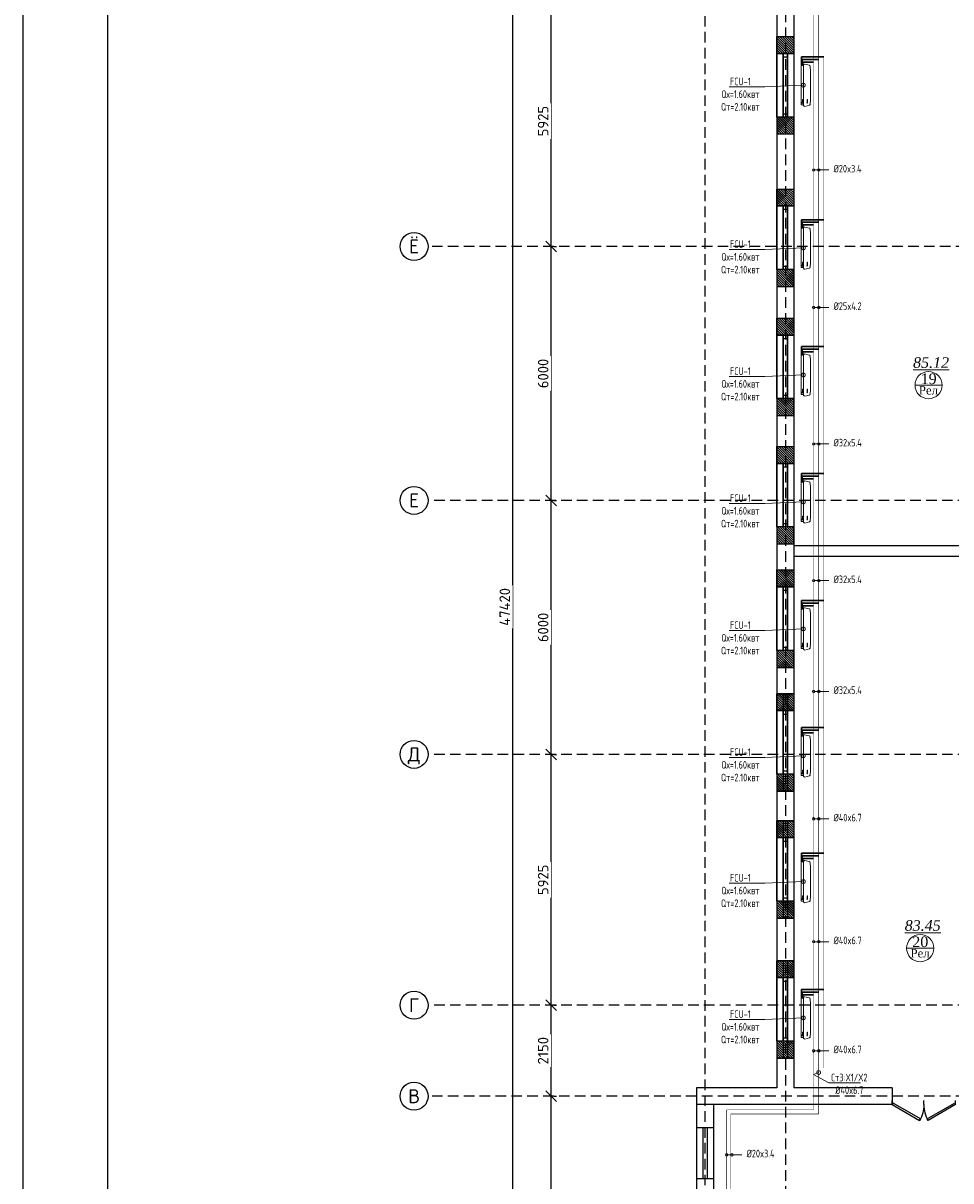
# Model space of a CAD drawing. Header units: inches. Extents: x 8001 to 766003, y -84601 to 563258.
# Tile 51 of 188: x 189106 to 211025, y 294250 to 321602. Entities that reach past the tile are written whole.
import ezdxf
from ezdxf import colors
from ezdxf.entities.mleader import LeaderData, LeaderLine
from ezdxf.enums import TextEntityAlignment as Align
from ezdxf.math import Vec2, Vec3

# ---------------------------------------------------------------- set-up
doc = ezdxf.new("R2010")
doc.units = ezdxf.units.IN
doc.header["$MEASUREMENT"] = 0
for name, pattern in [('( Hidden )', [0.375, 0.25, -0.125]), ('CONTINOUS', [0]), ('HIDDEN', [9.525, 6.35, -3.175])]:
    doc.linetypes.add(name, pattern=pattern)
for name, color, linetype, lineweight in [('.', 7, 'Continuous', 15), ('SGM-M-100-WW-DRAIN-FLOOR', 3, 'HIDDEN', 30), ('SGM-M-400-TEXT', 140, 'CONTINOUS', 20), ('SGM-M-500-11-HI-TEXT', 11, 'CONTINOUS', 20), ('SGM-M-700-5-HVAC-WS-CWS-FCU', 32, 'CONTINOUS', 30), ('SGM-M-700-6-HVAC-WS-CWR-FCU', 141, 'HIDDEN', 30), ('sloy', 8, 'Continuous', 0), ('СТЕНЫ', 7, 'Continuous', 40), ('ФАНКОЙЛЫ', 250, 'Continuous', 25)]:
    doc.layers.add(name, color=color, linetype=linetype, lineweight=lineweight)
doc.styles.add('GOST', font='isocpeur.ttf')
doc.styles.add('SGM_MKN', font='romans.shx', dxfattribs={"width": 0.65, "height": 100})
doc.styles.add('Text style', font='isocpeur.ttf', dxfattribs={"height": 250})
doc.styles.add('TIEMS', font='times.ttf')
doc.dimstyles.new('Dim Style', dxfattribs={"dimtxt": 250, "dimasz": 250, "dimexe": 125, "dimexo": 62.5, "dimgap": 62.5, "dimtad": 1, "dimdec": 0, "dimtxsty": 'Text style', "dimblk": 'OBLIQUE', "dimcen": 250, "dimclrd": 256, "dimclre": 256, "dimclrt": 256, "dimadec": 0, "dimazin": 0, "dimtfac": 1, "dimtdec": 0, "dimtmove": 0, "dimatfit": 3, "dimldrblk": 'OBLIQUE', "dimfxl": 1, "dimlwd": -1, "dimlwe": -1, "dimarcsym": 0})
pattern_1 = [(45, (1276666.25, 1731302.557), (-27.5771645, 27.5771645), []), (45, (1276668.25, 1731302.557), (-27.5771645, 27.5771645), [])]

# ---------------------------------------------------------------- blocks, each defined once
blk = doc.blocks.new('_Oblique')
at = {"color": 0, "linetype": 'ByBlock', "lineweight": -2}
blk.add_line((-0.5, -0.5), (0.5, 0.5), dxfattribs=at)
blk = doc.blocks.new('*D141')
at = {"transparency": 16777216}
for p, q in [((173134, 57389), (173134, 66659)), ((173196, 66659), (173259, 66659)), ((173196, 57389), (173259, 57389))]:
    blk.add_line(p, q, dxfattribs=at)
at = {"layer": 'Defpoints', "color": 0, "transparency": 16777216}
for p in [(173134, 66659), (173134, 66659), (173134, 57389)]:
    blk.add_point(p, dxfattribs=at)
at = {"transparency": 16777216, "xscale": 250, "yscale": 250, "zscale": 250}
for p, rotation in [((173134, 66659), 90), ((173134, 57389), 270)]:
    blk.add_blockref('_Oblique', p, dxfattribs=dict(at, rotation=rotation))
at = {"transparency": 16777216, "insert": (172946, 62024), "char_height": 250, "attachment_point": 5, "rotation": 90, "style": 'Text style', "bg_fill": 3, "box_fill_scale": 1.25, "bg_fill_color": 256, "bg_fill_true_color": 13158600, "bg_fill_transparency": 0}
blk.add_mtext('9270', dxfattribs=at)
blk = doc.blocks.new('*D142')
at = {"transparency": 16777216}
for p, q in [((173134, 66659), (173134, 68809)), ((173196, 68809), (173259, 68809)), ((173196, 66659), (173259, 66659))]:
    blk.add_line(p, q, dxfattribs=at)
at = {"layer": 'Defpoints', "color": 0, "transparency": 16777216}
for p in [(173134, 68809), (173134, 68809), (173134, 66659)]:
    blk.add_point(p, dxfattribs=at)
at = {"transparency": 16777216, "xscale": 250, "yscale": 250, "zscale": 250}
for p, rotation in [((173134, 68809), 90), ((173134, 66659), 270)]:
    blk.add_blockref('_Oblique', p, dxfattribs=dict(at, rotation=rotation))
at = {"transparency": 16777216, "insert": (172946, 67734), "char_height": 250, "attachment_point": 5, "rotation": 90, "style": 'Text style', "bg_fill": 3, "box_fill_scale": 1.25, "bg_fill_color": 256, "bg_fill_true_color": 13158600, "bg_fill_transparency": 0}
blk.add_mtext('2150', dxfattribs=at)
blk = doc.blocks.new('*D143')
at = {"transparency": 16777216}
for p, q in [((173134, 74734), (173134, 80734)), ((173196, 80734), (173259, 80734)), ((173196, 74734), (173259, 74734))]:
    blk.add_line(p, q, dxfattribs=at)
at = {"layer": 'Defpoints', "color": 0, "transparency": 16777216}
for p in [(173134, 80734), (173134, 80734), (173134, 74734)]:
    blk.add_point(p, dxfattribs=at)
at = {"transparency": 16777216, "xscale": 250, "yscale": 250, "zscale": 250}
for p, rotation in [((173134, 80734), 90), ((173134, 74734), 270)]:
    blk.add_blockref('_Oblique', p, dxfattribs=dict(at, rotation=rotation))
at = {"transparency": 16777216, "insert": (172946, 77734), "char_height": 250, "attachment_point": 5, "rotation": 90, "style": 'Text style', "bg_fill": 3, "box_fill_scale": 1.25, "bg_fill_color": 256, "bg_fill_true_color": 13158600, "bg_fill_transparency": 0}
blk.add_mtext('6000', dxfattribs=at)
blk = doc.blocks.new('*D144')
at = {"transparency": 16777216}
for p, q in [((173134, 80734), (173134, 86734)), ((173196, 86734), (173259, 86734)), ((173196, 80734), (173259, 80734))]:
    blk.add_line(p, q, dxfattribs=at)
at = {"layer": 'Defpoints', "color": 0, "transparency": 16777216}
for p in [(173134, 86734), (173134, 86734), (173134, 80734)]:
    blk.add_point(p, dxfattribs=at)
at = {"transparency": 16777216, "xscale": 250, "yscale": 250, "zscale": 250}
for p, rotation in [((173134, 86734), 90), ((173134, 80734), 270)]:
    blk.add_blockref('_Oblique', p, dxfattribs=dict(at, rotation=rotation))
at = {"transparency": 16777216, "insert": (172946, 83734), "char_height": 250, "attachment_point": 5, "rotation": 90, "style": 'Text style', "bg_fill": 3, "box_fill_scale": 1.25, "bg_fill_color": 256, "bg_fill_true_color": 13158600, "bg_fill_transparency": 0}
blk.add_mtext('6000', dxfattribs=at)
blk = doc.blocks.new('*D145')
at = {"transparency": 16777216}
for p, q in [((173134, 86734), (173134, 92659)), ((173196, 92659), (173259, 92659)), ((173196, 86734), (173259, 86734))]:
    blk.add_line(p, q, dxfattribs=at)
at = {"layer": 'Defpoints', "color": 0, "transparency": 16777216}
for p in [(173134, 92659), (173134, 92659), (173134, 86734)]:
    blk.add_point(p, dxfattribs=at)
at = {"transparency": 16777216, "xscale": 250, "yscale": 250, "zscale": 250}
for p, rotation in [((173134, 92659), 90), ((173134, 86734), 270)]:
    blk.add_blockref('_Oblique', p, dxfattribs=dict(at, rotation=rotation))
at = {"transparency": 16777216, "insert": (172946, 89697), "char_height": 250, "attachment_point": 5, "rotation": 90, "style": 'Text style', "bg_fill": 3, "box_fill_scale": 1.25, "bg_fill_color": 256, "bg_fill_true_color": 13158600, "bg_fill_transparency": 0}
blk.add_mtext('5925', dxfattribs=at)
blk = doc.blocks.new('*D148')
at = {"transparency": 16777216}
for p, q in [((172228, 54509), (172228, 101929)), ((172290, 101929), (172353, 101929)), ((172290, 54509), (172353, 54509))]:
    blk.add_line(p, q, dxfattribs=at)
at = {"layer": 'Defpoints', "color": 0, "transparency": 16777216}
for p in [(172228, 101929), (172228, 101929), (172228, 54509)]:
    blk.add_point(p, dxfattribs=at)
at = {"transparency": 16777216, "xscale": 250, "yscale": 250, "zscale": 250}
for p, rotation in [((172228, 101929), 90), ((172228, 54509), 270)]:
    blk.add_blockref('_Oblique', p, dxfattribs=dict(at, rotation=rotation))
at = {"transparency": 16777216, "insert": (172040, 78219), "char_height": 250, "attachment_point": 5, "rotation": 90, "style": 'Text style', "bg_fill": 3, "box_fill_scale": 1.25, "bg_fill_color": 256, "bg_fill_true_color": 13158600, "bg_fill_transparency": 0}
blk.add_mtext('47420', dxfattribs=at)
blk = doc.blocks.new('*D150')
at = {"transparency": 16777216}
for p, q in [((173134, 68809), (173134, 74734)), ((173196, 74734), (173259, 74734)), ((173196, 68809), (173259, 68809))]:
    blk.add_line(p, q, dxfattribs=at)
at = {"layer": 'Defpoints', "color": 0, "transparency": 16777216}
for p in [(173134, 74734), (173134, 74734), (173134, 68809)]:
    blk.add_point(p, dxfattribs=at)
at = {"transparency": 16777216, "xscale": 250, "yscale": 250, "zscale": 250}
for p, rotation in [((173134, 74734), 90), ((173134, 68809), 270)]:
    blk.add_blockref('_Oblique', p, dxfattribs=dict(at, rotation=rotation))
at = {"transparency": 16777216, "insert": (172946, 71772), "char_height": 250, "attachment_point": 5, "rotation": 90, "style": 'Text style', "bg_fill": 3, "box_fill_scale": 1.25, "bg_fill_color": 256, "bg_fill_true_color": 13158600, "bg_fill_transparency": 0}
blk.add_mtext('5925', dxfattribs=at)
blk = doc.blocks.new('kb-axis')
blk.add_circle((0, 0), 1)
at = {"style": 'GOST'}
blk.add_attdef('AXIS', text='', height=1, dxfattribs=at).set_placement((0, 0), align=Align.MIDDLE_CENTER)
blk = doc.blocks.new('*U291')
at = {"color": 5}
for p, q in [((-30, 0), (-30, 4)), ((0, 0), (0, 4))]:
    blk.add_line(p, q, dxfattribs=at)
blk.add_lwpolyline([(0, 0), (-26, -15), (-26.9, -13.5), (-0.9, 1.5)], close=True, dxfattribs=at)
blk.add_arc((0, 0), 30, 180, 210, dxfattribs=at)
blk = doc.blocks.new('gggggggggggggggffffffffffgc')
at = {"layer": '.'}
h = blk.add_hatch(dxfattribs=at)
h.set_pattern_fill('JIS_LC_8', color=32, scale=5)
h.set_pattern_definition(pattern_1)
h.paths.add_polyline_path([(1969330, 2113298), (1968930, 2113298), (1968930, 2112898), (1969330, 2112898)])
h = blk.add_hatch(dxfattribs=at)
h.set_pattern_fill('JIS_LC_8', color=32, scale=5)
h.set_pattern_definition(pattern_1)
h.paths.add_polyline_path([(1970830, 2113298), (1971230, 2113298), (1971230, 2112898), (1970830, 2112898)])
for p, q in [((1968930, 2113298), (1968930, 2112898)), ((1968930, 2113298), (1968930, 2112898)), ((1971230, 2113298), (1971230, 2112898))]:
    blk.add_line(p, q)
at = {"color": 5}
for p, q in [((1969330, 2113148), (1970830, 2113148)), ((1969330, 2113048), (1970830, 2113048))]:
    blk.add_line(p, q, dxfattribs=at)
for points in [[(1969330, 2113298), (1968930, 2113298), (1968930, 2112898), (1969330, 2112898)], [(1970830, 2113298), (1971230, 2113298), (1971230, 2112898), (1970830, 2112898)]]:
    blk.add_lwpolyline(points, close=True)
at = {"color": 0}
blk.add_lwpolyline([(1969330, 2113298), (1970830, 2113298), (1970830, 2112898), (1969330, 2112898)], close=True, dxfattribs=at)
at = {"color": 5}
for points in [[(1969410, 2113148), (1969410, 2113048)], [(1970750, 2113148), (1970750, 2113048)]]:
    blk.add_lwpolyline(points, dxfattribs=at)
blk = doc.blocks.new('A$C177E1FB8')
at = {"layer": 'sloy'}
for p, q in [((0, 30, -97), (0, 960, -97)), ((0, 960, -97), (55, 960, -97)), ((26, 897, -487), (26, 929, -487)), ((37, 929, -127), (28, 909, -127)), ((28, 909, -127), (34, 909, -127)), ((34, 909, -127), (34, 829, -127)), ((34, 829, -127), (40, 829, -127)), ((46, 909, -127), (37, 929, -127)), ((37, 829, -127), (37, 879, -127)), ((40, 829, -127), (40, 909, -127)), ((40, 909, -127), (46, 909, -127)), ((55, 960, -97), (55, 30, -97)), ((55, 829, -57), (55, 960, -57)), ((55, 161, -57), (55, 829, -57)), ((85, 995, -57), (199, 969, -57)), ((145, 929, -327), (136, 909, -327)), ((136, 909, -327), (142, 909, -327)), ((142, 909, -327), (142, 829, -327)), ((142, 829, -327), (148, 829, -327)), ((154, 909, -327), (145, 929, -327)), ((145, 829, -327), (145, 879, -327)), ((148, 829, -327), (148, 909, -327)), ((148, 909, -327), (154, 909, -327)), ((225, 829, -57), (213, 948, -57)), ((225, 161, -57), (225, 829, -57)), ((55, 30, -97), (0, 30, -97)), ((5, 22, -97), (4, 21, -97)), ((4, 17, -97), (4, 21, -97)), ((5, 24, -97), (5, 24, -97)), ((5, 24, -97), (9, 24, -97)), ((5, 24, -97), (9, 24, -97)), ((5, 24, -97), (5, 23, -97)), ((5, 23, -97), (5, 22, -97)), ((5, 22, -97), (9, 22, -97)), ((10, 22, -97), (5, 22, -97)), ((5, 22, -97), (9, 22, -97)), ((5, 22, -97), (5, 22, -97)), ((5, 22, -97), (5, 22, -97)), ((10, 16, -97), (5, 16, -97)), ((6, 30, -97), (6, 24, -97)), ((9, 30, -97), (9, 24, -97)), ((9, 24, -97), (9, 24, -97)), ((9, 24, -97), (10, 23, -97)), ((9, 22, -97), (9, 22, -97)), ((9, 22, -97), (10, 22, -97)), ((10, 23, -97), (10, 22, -97)), ((10, 22, -97), (10, 21, -97)), ((10, 17, -97), (10, 21, -97)), ((18, 20, -97), (18, 21, -97)), ((26, 21, -97), (18, 21, -97)), ((18, 20, -97), (18, 17, -97)), ((18, 17, -97), (18, 16, -97)), ((19, 24, -97), (20, 24, -97)), ((19, 24, -97), (19, 22, -97)), ((20, 22, -97), (19, 22, -97)), ((19, 21, -97), (25, 21, -97)), ((19, 21, -97), (19, 21, -97)), ((19, 21, -97), (25, 21, -97)), ((20, 24, -97), (25, 24, -97)), ((20, 22, -97), (25, 22, -97)), ((20, 22, -97), (20, 21, -97)), ((20, 14, -97), (20, 15, -97)), ((25, 14, -97), (20, 14, -97)), ((21, 24, -97), (21, 30, -97)), ((24, 24, -97), (24, 30, -97)), ((24, 22, -97), (24, 21, -97)), ((24, 22, -97), (24, 21, -97)), ((25, 24, -97), (25, 24, -97)), ((25, 24, -97), (25, 22, -97)), ((25, 22, -97), (25, 22, -97)), ((25, 21, -97), (25, 21, -97)), ((25, 14, -97), (25, 15, -97)), ((26, 20, -97), (26, 21, -97)), ((26, 20, -97), (26, 17, -97)), ((26, 17, -97), (26, 16, -97)), ((38, 20, -97), (38, 21, -97)), ((46, 21, -97), (38, 21, -97)), ((38, 20, -97), (38, 17, -97)), ((38, 17, -97), (38, 16, -97)), ((39, 24, -97), (40, 24, -97)), ((39, 24, -97), (39, 22, -97)), ((40, 22, -97), (39, 22, -97)), ((39, 21, -97), (45, 21, -97)), ((39, 21, -97), (39, 21, -97)), ((39, 21, -97), (45, 21, -97)), ((40, 24, -97), (45, 24, -97)), ((40, 22, -97), (45, 22, -97)), ((40, 22, -97), (40, 21, -97)), ((40, 14, -97), (40, 15, -97)), ((45, 14, -97), (40, 14, -97)), ((41, 24, -97), (41, 30, -97)), ((44, 24, -97), (44, 30, -97)), ((44, 22, -97), (44, 21, -97)), ((44, 22, -97), (44, 21, -97)), ((45, 24, -97), (45, 24, -97)), ((45, 24, -97), (45, 22, -97)), ((45, 22, -97), (45, 22, -97)), ((45, 21, -97), (45, 21, -97)), ((45, 14, -97), (45, 15, -97)), ((46, 20, -97), (46, 21, -97)), ((46, 20, -97), (46, 17, -97)), ((46, 17, -97), (46, 16, -97)), ((55, 30, -57), (55, 161, -57)), ((90, 0, -57), (195, 24, -57)), ((213, 42, -57), (225, 161, -57))]:
    blk.add_line(p, q, dxfattribs=at)
for centre, radius, start, end in [((3, 16, -97), 2.03, 356.7744, 31.9602), ((12, 16, -97), 2.03, 148.0398, 183.2256), ((16, 14, -97), 3.39, 15.4472, 50.0272), ((20, 22, -97), 0.204, 0, 90), ((20, 21, -97), 0.204, 270, 0), ((25, 22, -97), 0.204, 90, 180), ((25, 21, -97), 0.204, 180, 270), ((28, 14, -97), 3.39, 129.9728, 164.5528), ((36, 14, -97), 3.39, 15.4472, 50.0272), ((40, 22, -97), 0.204, 0, 90), ((40, 21, -97), 0.204, 270, 0), ((45, 22, -97), 0.204, 90, 180), ((45, 21, -97), 0.204, 180, 270), ((48, 14, -97), 3.39, 129.9728, 164.5528)]:
    blk.add_arc(centre, radius, start, end, dxfattribs=at)
for centre, major_axis, end_param in [((85, 965, -57), (0, 30), 1.745329), ((184, 943, -57), (29.5, 5.2), 0.872665), ((85, 30, -57), (-30, 0), 1.745329), ((185, 52, -57), (10.3, -28.2), 0.872665)]:
    blk.add_ellipse(centre, major_axis=major_axis, ratio=1, start_param=0, end_param=end_param, dxfattribs=at)
blk = doc.blocks.new('_DotSmall')
at = {"color": 0, "linetype": 'ByBlock', "const_width": 0.5}
blk.add_lwpolyline([(-0.0625, 0, 1), (0.0625, 0, 1)], format="xyb", close=True, dxfattribs=at)
blk = doc.blocks.new('hkgk')
at = {"color": 1, "linetype": '( Hidden )', "ltscale": 1000}
for p, q in [((176769.7, 101929.3), (176769.7, 50364.7)), ((178669.7, 92659.3), (178669.7, 50364.7)), ((231321.2, 86734.3), (170227.6, 86734.3)), ((231371.2, 80734.3), (170227.6, 80734.3)), ((231371.2, 74734.3), (170227.6, 74734.3)), ((231371.2, 68809.3), (170227.6, 68809.3)), ((231321.2, 66659.3), (170227.6, 66659.3))]:
    blk.add_line(p, q, dxfattribs=at)
for p, q in [((178471.2, 92459.3), (178471.2, 66859.3)), ((178871.2, 92459.3), (178871.2, 66859.3)), ((178869.7, 91291.8), (178469.7, 91291.8)), ((178869.7, 89791.8), (178469.7, 89791.8)), ((178869.7, 87691.8), (178469.7, 87691.8)), ((178869.7, 86191.8), (178469.7, 86191.8)), ((178869.7, 84641.8), (178469.7, 84641.8)), ((178869.7, 83141.8), (178469.7, 83141.8)), ((178869.7, 81610.7), (178469.7, 81610.7)), ((178869.7, 80110.7), (178469.7, 80110.7)), ((178869.7, 78690.7), (178469.7, 78690.7)), ((178869.7, 77190.7), (178469.7, 77190.7)), ((178869.7, 76167.5), (178469.7, 76167.5)), ((178869.7, 73867.5), (178469.7, 73867.5)), ((178869.7, 73379.3), (178869.7, 70579.3)), ((178869.7, 73167.5), (178469.7, 73167.5)), ((178869.7, 70867.5), (178469.7, 70867.5)), ((178869.7, 69859.3), (178469.7, 69859.3)), ((178869.7, 67559.3), (178469.7, 67559.3)), ((176572.7, 66859.3), (176572.7, 57189.3)), ((178471.2, 66859.3), (176572.7, 66859.3)), ((181191.2, 66859.3), (178871.2, 66859.3)), ((181191.2, 66859.3), (181191.2, 66459.3)), ((181191.2, 66459.3), (176571.2, 66459.3)), ((176972.7, 66459.3), (176972.7, 64159.3)), ((176972.7, 65909.3), (176572.7, 65909.3)), ((176972.7, 64709.3), (176572.7, 64709.3))]:
    blk.add_line(p, q)
at = {"color": 5}
for p, q in [((178619.7, 91291.8), (178619.7, 89791.8)), ((178719.7, 91291.8), (178719.7, 89791.8)), ((178619.7, 87691.8), (178619.7, 86191.8)), ((178719.7, 87691.8), (178719.7, 86191.8)), ((178619.7, 84641.8), (178619.7, 83141.8)), ((178719.7, 84641.8), (178719.7, 83141.8)), ((178619.7, 81610.7), (178619.7, 80110.7)), ((178719.7, 81610.7), (178719.7, 80110.7)), ((178619.7, 78690.7), (178619.7, 77190.7)), ((178719.7, 78690.7), (178719.7, 77190.7)), ((178619.7, 76167.5), (178619.7, 73867.5)), ((178719.7, 76167.5), (178719.7, 73867.5)), ((178619.7, 73167.5), (178619.7, 70867.5)), ((178719.7, 73167.5), (178719.7, 70867.5)), ((178619.7, 69859.3), (178619.7, 67559.3)), ((178719.7, 69859.3), (178719.7, 67559.3)), ((176722.7, 65909.3), (176722.7, 64709.3)), ((176822.7, 65909.3), (176822.7, 64709.3))]:
    blk.add_line(p, q, dxfattribs=at)
at = {"lineweight": 0, "ltscale": 100}
for p, q in [((181732.8, 83457.8), (182372.8, 83457.8)), ((181535.5, 70157.1), (182175.5, 70157.1))]:
    blk.add_line(p, q, dxfattribs=at)
for points in [[(185521.2, 79659.3), (178871.2, 79659.3)], [(185521.2, 79409.3), (178871.2, 79409.3)]]:
    blk.add_lwpolyline(points)
at = {"layer": 'СТЕНЫ', "color": 0, "linetype": 'ByBlock', "lineweight": 0, "ltscale": 100}
for centre in [(182052.8, 83457.8), (181855.5, 70157.1)]:
    blk.add_circle(centre, 320, dxfattribs=at)
at = {"color": 0, "rotation": 90}
for p in [(2291767.9, -1879537.9), (2291767.9, -1883137.9), (2291767.9, -1886187.9), (2291767.9, -1889219), (2291767.9, -1892139), (2291767.9, -1895062.2), (2291767.9, -1898062.2), (2291767.9, -1901370.4)]:
    blk.add_blockref('gggggggggggggggffffffffffgc', p, dxfattribs=at)
at = {"xscale": 330, "yscale": 330, "zscale": 330}
for p, values in [((169897.6, 86734.3), {'AXIS': 'Ё'}), ((169897.6, 80734.3), {'AXIS': 'Е'}), ((169897.6, 74734.3), {'AXIS': 'Д'}), ((169897.6, 68809.3), {'AXIS': 'Г'}), ((169897.6, 66659.3), {'AXIS': 'В'})]:
    blk.add_blockref('kb-axis', p, dxfattribs=at).add_auto_attribs(values)
at = {"color": 5, "yscale": 25, "zscale": 25}
for p, xscale in [((181191.2, 66459.3), -25), ((182691.2, 66459.3), 25)]:
    blk.add_blockref('*U291', p, dxfattribs=dict(at, xscale=xscale))
at = {"lineweight": 0, "ltscale": 100, "char_height": 250, "attachment_point": 5, "style": 'TIEMS'}
for s, insert in [('\\A1;{\\fTimes New Roman|b0|i1|c204|p18;\\L85.12}', (182111.9, 83990)), ('\\A1;19', (182054.9, 83606.1)), ('\\A1;{\\fTimes New Roman|b0|i1|c204|p18;\\L83.45}', (181914.6, 70689.3)), ('\\A1;20', (181857.7, 70305.3))]:
    blk.add_mtext(s, dxfattribs=dict(at, insert=insert))
at = {"lineweight": 0, "ltscale": 100, "char_height": 200, "width": 1156.471, "attachment_point": 5, "style": 'TIEMS'}
for insert in [(182049.5, 83336.2), (181852.3, 70035.5)]:
    blk.add_mtext('\\A1;Рел', dxfattribs=dict(at, insert=insert))
for base, p1, p2, override, picture, middle in [((172227.9, 101929.3), (172227.9, 54509.3), (172227.9, 101929.3), {"dimtfill": 1, "dimarcsym": 1}, '*D148', (172040.4, 78219.3)), ((173133.6, 80734.3), (173133.6, 74734.3), (173133.6, 80734.3), {"dimtmove": 1, "dimtfill": 1, "dimarcsym": 1}, '*D143', (172946.1, 77734.3)), ((173133.6, 66659.3), (173133.6, 57389.3), (173133.6, 66659.3), {"dimtfill": 1, "dimarcsym": 1}, '*D141', (172946.1, 62024.3))]:
    dim = blk.add_linear_dim(base=base, p1=p1, p2=p2, angle=90, dimstyle='Dim Style', override=override)
    dim.commit()
    dim.dimension.update_dxf_attribs({"geometry": picture, "text_midpoint": middle})
for base, p1, p2, picture, middle in [((173133.6, 86734.3), (173133.6, 80734.3), (173133.6, 86734.3), '*D144', (172946.1, 83734.3)), ((173133.6, 68809.3), (173133.6, 66659.3), (173133.6, 68809.3), '*D142', (172946.1, 67734.3))]:
    dim = blk.add_linear_dim(base=base, p1=p1, p2=p2, angle=90, dimstyle='Dim Style', override={"dimtmove": 1, "dimtfill": 1, "dimarcsym": 1})
    dim.commit()
    dim.dimension.update_dxf_attribs({"geometry": picture, "text_midpoint": middle})
for base, p1, p2, override, picture, middle in [((173133.6, 92659.3), (173133.6, 86734.3), (173133.6, 92659.3), {"dimtmove": 1, "dimtfill": 1, "dimarcsym": 1}, '*D145', (172946.1, 89696.8)), ((173133.6, 74734.3), (173133.6, 68809.3), (173133.6, 74734.3), {"dimtfill": 1, "dimarcsym": 1}, '*D150', (172946.1, 71771.8))]:
    dim = blk.add_linear_dim(base=base, p1=p1, p2=p2, angle=90, dimstyle='Dim Style', override=override)
    dim.commit()
    dim.dimension.update_dxf_attribs({"geometry": picture, "text_midpoint": middle})

msp = doc.modelspace()

# ---------------------------------------------------------------- block references
at = {"color": 25}
msp.add_blockref('hkgk', (28445.637, 229590.962), dxfattribs=at)

# ---------------------------------------------------------------- next in the draw order: linework, layer by layer
for points in [[(189105.77, 336972.808), (289105.77, 336972.808), (289105.77, 267572.808), (189105.77, 267572.808)], [(191105.77, 336472.808), (288605.77, 336472.808), (288605.77, 268072.808), (191105.77, 268072.808)]]:
    msp.add_lwpolyline(points, close=True)
at = {"color": 25, "const_width": 10}
for points in [[(207901.34, 295829.977), (207901.34, 322775.962), (205827.335, 322775.962), (205827.335, 328351.949)], [(207901.34, 296808.188), (207901.34, 320743.461)], [(207901.34, 295829.977), (205827.335, 295829.977), (205827.335, 289936.288)]]:
    msp.add_lwpolyline(points, dxfattribs=at)
at = {"color": 4, "const_width": 10}
for points in [[(205727.335, 327051.949), (205727.335, 322650.523), (207782.621, 322650.523), (207782.621, 295929.162)], [(207782.621, 320683.461), (207782.621, 296764.639)], [(207782.621, 295929.162), (205727.335, 295929.162), (205727.335, 291236.288)]]:
    msp.add_lwpolyline(points, dxfattribs=at)
at = {"color": 3, "const_width": 10}
msp.add_lwpolyline([(208022.621, 320803.461), (208022.621, 296912.705)], dxfattribs=at)
at = {"layer": 'SGM-M-100-WW-DRAIN-FLOOR', "linetype": 'ByBlock', "ltscale": 500}
for p, q in [((207493.491, 320614), (207493.491, 320803.461)), ((207493.491, 320803.461), (208022.621, 320803.461)), ((207493.491, 316768.975), (207493.491, 316958.435)), ((207493.491, 316958.435), (208022.621, 316958.435)), ((207493.491, 313768.975), (207493.491, 313958.435)), ((207493.491, 313958.435), (208022.621, 313958.435)), ((207493.491, 310768.975), (207493.491, 310958.435)), ((207493.491, 310958.435), (208022.621, 310958.435)), ((207493.491, 307768.975), (207493.491, 307958.435)), ((207493.491, 307958.435), (208022.621, 307958.435)), ((207493.491, 304768.975), (207493.491, 304958.435)), ((207493.491, 304958.435), (208022.621, 304958.435)), ((207493.491, 301798.975), (207493.491, 301988.435)), ((207493.491, 301988.435), (208022.621, 301988.435)), ((207493.491, 298578.975), (207493.491, 298768.435)), ((207493.491, 298768.435), (208022.621, 298768.435))]:
    msp.add_line(p, q, dxfattribs=at)
at = {"layer": 'SGM-M-500-11-HI-TEXT', "color": 5, "ltscale": 30}
for p, q in [((208138.934, 318132.675), (207782.621, 318132.675)), ((208138.934, 314884.97), (207782.621, 314884.97)), ((208138.934, 311660.036), (207782.621, 311660.036)), ((208138.934, 308430.799), (207782.621, 308430.799)), ((208138.934, 305812.567), (207782.621, 305812.567)), ((208138.934, 302801.129), (207782.621, 302801.129)), ((208138.934, 299899.788), (207782.621, 299899.788)), ((208138.934, 297324.028), (207782.621, 297324.028)), ((206083.649, 294864.27), (205727.335, 294864.27))]:
    msp.add_line(p, q, dxfattribs=at)
for centre in [(207782.621, 318132.675), (207907.022, 318132.675), (207782.621, 314884.97), (207907.022, 314884.97), (207782.621, 311660.036), (207907.022, 311660.036), (207782.621, 308430.799), (207907.022, 308430.799), (207782.621, 305812.567), (207907.022, 305812.567), (207782.621, 302801.129), (207907.022, 302801.129), (207782.621, 299899.788), (207907.022, 299899.788), (207782.621, 297324.028), (207907.022, 297324.028), (205727.335, 294864.27), (205851.737, 294864.27)]:
    msp.add_circle(centre, 30, dxfattribs=at)
at = {"layer": 'SGM-M-700-5-HVAC-WS-CWS-FCU', "ltscale": 500}
for p, q in [((207508.495, 320615.788), (207508.495, 320743.461)), ((207508.495, 320743.461), (207901.34, 320743.461)), ((207508.495, 316770.762), (207508.495, 316898.435)), ((207508.495, 316898.435), (207901.34, 316898.435)), ((207508.495, 313770.762), (207508.495, 313898.435)), ((207508.495, 313898.435), (207901.34, 313898.435)), ((207508.495, 310770.762), (207508.495, 310898.435)), ((207508.495, 310898.435), (207901.34, 310898.435)), ((207508.495, 307770.762), (207508.495, 307898.435)), ((207508.495, 307898.435), (207901.34, 307898.435)), ((207508.495, 304770.762), (207508.495, 304898.435)), ((207508.495, 304898.435), (207901.34, 304898.435)), ((207508.495, 301800.762), (207508.495, 301928.435)), ((207508.495, 301928.435), (207901.34, 301928.435)), ((207508.495, 298580.762), (207508.495, 298708.435)), ((207508.495, 298708.435), (207901.34, 298708.435))]:
    msp.add_line(p, q, dxfattribs=at)
at = {"layer": 'SGM-M-700-6-HVAC-WS-CWR-FCU', "ltscale": 500}
for p, q in [((207528.499, 320615.788), (207528.499, 320683.461)), ((207528.499, 320683.461), (207782.621, 320683.461)), ((207528.499, 316770.762), (207528.499, 316838.435)), ((207528.499, 316838.435), (207782.621, 316838.435)), ((207528.499, 313770.762), (207528.499, 313838.435)), ((207528.499, 313838.435), (207782.621, 313838.435)), ((207528.499, 310770.762), (207528.499, 310838.435)), ((207528.499, 310838.435), (207782.621, 310838.435)), ((207528.499, 307770.762), (207528.499, 307838.435)), ((207528.499, 307838.435), (207782.621, 307838.435)), ((207528.499, 304770.762), (207528.499, 304838.435)), ((207528.499, 304838.435), (207782.621, 304838.435)), ((207528.499, 301800.762), (207528.499, 301868.435)), ((207528.499, 301868.435), (207782.621, 301868.435)), ((207528.499, 298580.762), (207528.499, 298648.435)), ((207528.499, 298648.435), (207782.621, 298648.435))]:
    msp.add_line(p, q, dxfattribs=at)

# ---------------------------------------------------------------- next in the draw order: block references
at = {"layer": 'ФАНКОЙЛЫ', "color": 3, "xscale": -1, "rotation": 180}
for p in [(207486.344, 320630.236, 96.62), (207486.344, 316785.21, 96.62), (207486.344, 313785.21, 96.62), (207486.344, 310785.21, 96.62), (207486.344, 307785.21, 96.62), (207486.344, 304785.21, 96.62), (207486.344, 301815.21, 96.62), (207486.344, 298595.21, 96.62)]:
    msp.add_blockref('A$C177E1FB8', p, dxfattribs=at)

# ---------------------------------------------------------------- next in the draw order: texts
at = {"layer": 'SGM-M-500-11-HI-TEXT', "color": 5, "ltscale": 30, "style": 'SGM_MKN', "width": 0.65}
for s, p in [('%%C20x3.4', (208256.609, 318073.386)), ('%%C25x4.2', (208256.609, 314825.68)), ('%%C32x5.4', (208256.609, 311600.747)), ('%%C32x5.4', (208256.609, 308371.509)), ('%%C32x5.4', (208256.609, 305753.278)), ('%%C40x6.7', (208256.609, 302741.839)), ('%%C40x6.7', (208256.609, 299840.498)), ('%%C40x6.7', (208256.609, 297264.738)), ('%%C20x3.4', (206201.324, 294804.98))]:
    msp.add_text(s, height=180, dxfattribs=at).set_placement(p)

# ---------------------------------------------------------------- next in the draw order: leaders
at = {"layer": 'SGM-M-400-TEXT', "color": 18, "ltscale": 30, "true_color": 0x000000}
ml = msp.add_multileader_mtext('Standard', dxfattribs=at)
ml.set_content('\\A1;{\\C256;\\c0;FCU-1\\PQх=1.60квт\\PQт=2.10квт}', color=5, style='SGM_MKN')
ml.set_leader_properties(lineweight=18)
ml.set_arrow_properties(name='DOTSMALL')
ml.build(insert=Vec2(0, 0))
ml.multileader.update_dxf_attribs({"text_left_attachment_type": 6, "text_right_attachment_type": 6, "dogleg_length": 0, "arrow_head_size": 180})
ctx = ml.context
ctx.base_point, ctx.char_height, ctx.arrow_head_size, ctx.plane_origin = Vec3(205475.166, 320098.363), 180, 180, Vec3(312273.004, 463138.752)
ctx.left_attachment, ctx.right_attachment, ctx.text_align_type = 6, 6, 1
notes = []
notes.append((ctx, [(1, (1, 1, 0), (206626.88, 320098.363), (-1, 0), 0, [(0, [(207541.346, 320135.242)], 0, [])])]))
ctx.mtext.insert, ctx.mtext.width, ctx.mtext.defined_height, ctx.mtext.alignment, ctx.mtext.flow_direction = Vec3(206051.023, 320314.363), 830.20237, 239.92, 2, 5
ml = msp.add_multileader_mtext('Standard', dxfattribs=at)
ml.set_content('\\A1;{\\C256;\\c0;FCU-1\\PQх=1.60квт\\PQт=2.10квт}', color=5, style='SGM_MKN')
ml.set_leader_properties(lineweight=18)
ml.set_arrow_properties(name='DOTSMALL')
ml.build(insert=Vec2(0, 0))
ml.multileader.update_dxf_attribs({"text_left_attachment_type": 6, "text_right_attachment_type": 6, "dogleg_length": 0, "arrow_head_size": 180})
ctx = ml.context
ctx.base_point, ctx.char_height, ctx.arrow_head_size, ctx.plane_origin = Vec3(205475.166, 316253.338), 180, 180, Vec3(312273.004, 459293.726)
ctx.left_attachment, ctx.right_attachment, ctx.text_align_type = 6, 6, 1
notes.append((ctx, [(1, (1, 1, 0), (206626.88, 316253.338), (-1, 0), 0, [(0, [(207541.346, 316290.216)], 0, [])])]))
ctx.mtext.insert, ctx.mtext.width, ctx.mtext.defined_height, ctx.mtext.alignment, ctx.mtext.flow_direction = Vec3(206051.023, 316469.338), 830.20237, 239.92, 2, 5
ml = msp.add_multileader_mtext('Standard', dxfattribs=at)
ml.set_content('\\A1;{\\C256;\\c0;FCU-1\\PQх=1.60квт\\PQт=2.10квт}', color=5, style='SGM_MKN')
ml.set_leader_properties(lineweight=18)
ml.set_arrow_properties(name='DOTSMALL')
ml.build(insert=Vec2(0, 0))
ml.multileader.update_dxf_attribs({"text_left_attachment_type": 6, "text_right_attachment_type": 6, "dogleg_length": 0, "arrow_head_size": 180})
ctx = ml.context
ctx.base_point, ctx.char_height, ctx.arrow_head_size, ctx.plane_origin = Vec3(205475.166, 313253.338), 180, 180, Vec3(312273.004, 456293.726)
ctx.left_attachment, ctx.right_attachment, ctx.text_align_type = 6, 6, 1
notes.append((ctx, [(1, (1, 1, 0), (206626.88, 313253.338), (-1, 0), 0, [(0, [(207541.346, 313290.216)], 0, [])])]))
ctx.mtext.insert, ctx.mtext.width, ctx.mtext.defined_height, ctx.mtext.alignment, ctx.mtext.flow_direction = Vec3(206051.023, 313469.338), 830.20237, 239.92, 2, 5
ml = msp.add_multileader_mtext('Standard', dxfattribs=at)
ml.set_content('\\A1;{\\C256;\\c0;FCU-1\\PQх=1.60квт\\PQт=2.10квт}', color=5, style='SGM_MKN')
ml.set_leader_properties(lineweight=18)
ml.set_arrow_properties(name='DOTSMALL')
ml.build(insert=Vec2(0, 0))
ml.multileader.update_dxf_attribs({"text_left_attachment_type": 6, "text_right_attachment_type": 6, "dogleg_length": 0, "arrow_head_size": 180})
ctx = ml.context
ctx.base_point, ctx.char_height, ctx.arrow_head_size, ctx.plane_origin = Vec3(205475.166, 310253.338), 180, 180, Vec3(312273.004, 453293.726)
ctx.left_attachment, ctx.right_attachment, ctx.text_align_type = 6, 6, 1
notes.append((ctx, [(1, (1, 1, 0), (206626.88, 310253.338), (-1, 0), 0, [(0, [(207541.346, 310290.216)], 0, [])])]))
ctx.mtext.insert, ctx.mtext.width, ctx.mtext.defined_height, ctx.mtext.alignment, ctx.mtext.flow_direction = Vec3(206051.023, 310469.338), 830.20237, 239.92, 2, 5
ml = msp.add_multileader_mtext('Standard', dxfattribs=at)
ml.set_content('\\A1;{\\C256;\\c0;FCU-1\\PQх=1.60квт\\PQт=2.10квт}', color=5, style='SGM_MKN')
ml.set_leader_properties(lineweight=18)
ml.set_arrow_properties(name='DOTSMALL')
ml.build(insert=Vec2(0, 0))
ml.multileader.update_dxf_attribs({"text_left_attachment_type": 6, "text_right_attachment_type": 6, "dogleg_length": 0, "arrow_head_size": 180})
ctx = ml.context
ctx.base_point, ctx.char_height, ctx.arrow_head_size, ctx.plane_origin = Vec3(205475.166, 307253.338), 180, 180, Vec3(312273.004, 450293.726)
ctx.left_attachment, ctx.right_attachment, ctx.text_align_type = 6, 6, 1
notes.append((ctx, [(1, (1, 1, 0), (206626.88, 307253.338), (-1, 0), 0, [(0, [(207541.346, 307290.216)], 0, [])])]))
ctx.mtext.insert, ctx.mtext.width, ctx.mtext.defined_height, ctx.mtext.alignment, ctx.mtext.flow_direction = Vec3(206051.023, 307469.338), 830.20237, 239.92, 2, 5
ml = msp.add_multileader_mtext('Standard', dxfattribs=at)
ml.set_content('\\A1;{\\C256;\\c0;FCU-1\\PQх=1.60квт\\PQт=2.10квт}', color=5, style='SGM_MKN')
ml.set_leader_properties(lineweight=18)
ml.set_arrow_properties(name='DOTSMALL')
ml.build(insert=Vec2(0, 0))
ml.multileader.update_dxf_attribs({"text_left_attachment_type": 6, "text_right_attachment_type": 6, "dogleg_length": 0, "arrow_head_size": 180})
ctx = ml.context
ctx.base_point, ctx.char_height, ctx.arrow_head_size, ctx.plane_origin = Vec3(205475.166, 304253.338), 180, 180, Vec3(312273.004, 447293.726)
ctx.left_attachment, ctx.right_attachment, ctx.text_align_type = 6, 6, 1
notes.append((ctx, [(1, (1, 1, 0), (206626.88, 304253.338), (-1, 0), 0, [(0, [(207541.346, 304290.216)], 0, [])])]))
ctx.mtext.insert, ctx.mtext.width, ctx.mtext.defined_height, ctx.mtext.alignment, ctx.mtext.flow_direction = Vec3(206051.023, 304469.338), 830.20237, 239.92, 2, 5
ml = msp.add_multileader_mtext('Standard', dxfattribs=at)
ml.set_content('\\A1;{\\C256;\\c0;FCU-1\\PQх=1.60квт\\PQт=2.10квт}', color=5, style='SGM_MKN')
ml.set_leader_properties(lineweight=18)
ml.set_arrow_properties(name='DOTSMALL')
ml.build(insert=Vec2(0, 0))
ml.multileader.update_dxf_attribs({"text_left_attachment_type": 6, "text_right_attachment_type": 6, "dogleg_length": 0, "arrow_head_size": 180})
ctx = ml.context
ctx.base_point, ctx.char_height, ctx.arrow_head_size, ctx.plane_origin = Vec3(205475.166, 301283.338), 180, 180, Vec3(312273.004, 444323.726)
ctx.left_attachment, ctx.right_attachment, ctx.text_align_type = 6, 6, 1
notes.append((ctx, [(1, (1, 1, 0), (206626.88, 301283.338), (-1, 0), 0, [(0, [(207541.346, 301320.216)], 0, [])])]))
ctx.mtext.insert, ctx.mtext.width, ctx.mtext.defined_height, ctx.mtext.alignment, ctx.mtext.flow_direction = Vec3(206051.023, 301499.338), 830.20237, 239.92, 2, 5
ml = msp.add_multileader_mtext('Standard', dxfattribs=at)
ml.set_content('\\A1;{\\C256;\\c0;FCU-1\\PQх=1.60квт\\PQт=2.10квт}', color=5, style='SGM_MKN')
ml.set_leader_properties(lineweight=18)
ml.set_arrow_properties(name='DOTSMALL')
ml.build(insert=Vec2(0, 0))
ml.multileader.update_dxf_attribs({"text_left_attachment_type": 6, "text_right_attachment_type": 6, "dogleg_length": 0, "arrow_head_size": 180})
ctx = ml.context
ctx.base_point, ctx.char_height, ctx.arrow_head_size, ctx.plane_origin = Vec3(205475.166, 298063.338), 180, 180, Vec3(312273.004, 441103.726)
ctx.left_attachment, ctx.right_attachment, ctx.text_align_type = 6, 6, 1
notes.append((ctx, [(1, (1, 1, 0), (206626.88, 298063.338), (-1, 0), 0, [(0, [(207541.346, 298100.216)], 0, [])])]))
ctx.mtext.insert, ctx.mtext.width, ctx.mtext.defined_height, ctx.mtext.alignment, ctx.mtext.flow_direction = Vec3(206051.023, 298279.338), 830.20237, 239.92, 2, 5
at = {"layer": 'SGM-M-400-TEXT', "color": 5, "ltscale": 30}
ml = msp.add_multileader_mtext('Standard', dxfattribs=at)
ml.set_content('\\A1;Ст3:X1/X2\\PØ40x6.7', color=5, style='SGM_MKN')
ml.set_leader_properties(lineweight=18)
ml.set_arrow_properties(name='DOTSMALL')
ml.build(insert=Vec2(0, 0))
ml.multileader.update_dxf_attribs({"text_left_attachment_type": 6, "text_right_attachment_type": 6, "dogleg_length": 0, "arrow_head_size": 180})
ctx = ml.context
ctx.base_point, ctx.char_height, ctx.arrow_head_size, ctx.plane_origin = Vec3(208140.63, 296565.585), 180, 180, Vec3(98755.611, 430233.001)
ctx.left_attachment, ctx.right_attachment, ctx.text_align_type = 6, 6, 1
notes.append((ctx, [(0, (1, 1, 0), (208140.63, 296565.585), (1, 0), 0, [(3, [(207901.34, 296808.188), (207782.621, 296764.639)], 0, [])])]))
ctx.mtext.insert, ctx.mtext.width, ctx.mtext.alignment, ctx.mtext.flow_direction = Vec3(208627.345, 296781.585), 1466.7327, 2, 5
for ctx, leaders in notes:
    for number, flags, end, landing, length, lines in leaders:
        leader = LeaderData()
        leader.index, (leader.has_last_leader_line, leader.has_dogleg_vector, leader.attachment_direction) = number, flags
        leader.last_leader_point, leader.dogleg_vector, leader.dogleg_length = Vec3(end), Vec3(landing), length
        for number, points, colour, breaks in lines:
            line = LeaderLine()
            line.index, line.vertices, line.color, line.breaks = number, Vec3.list(points), colors.encode_raw_color(colour), breaks
            leader.lines.append(line)
        ctx.leaders.append(leader)

doc.saveas('drawing.dxf')
